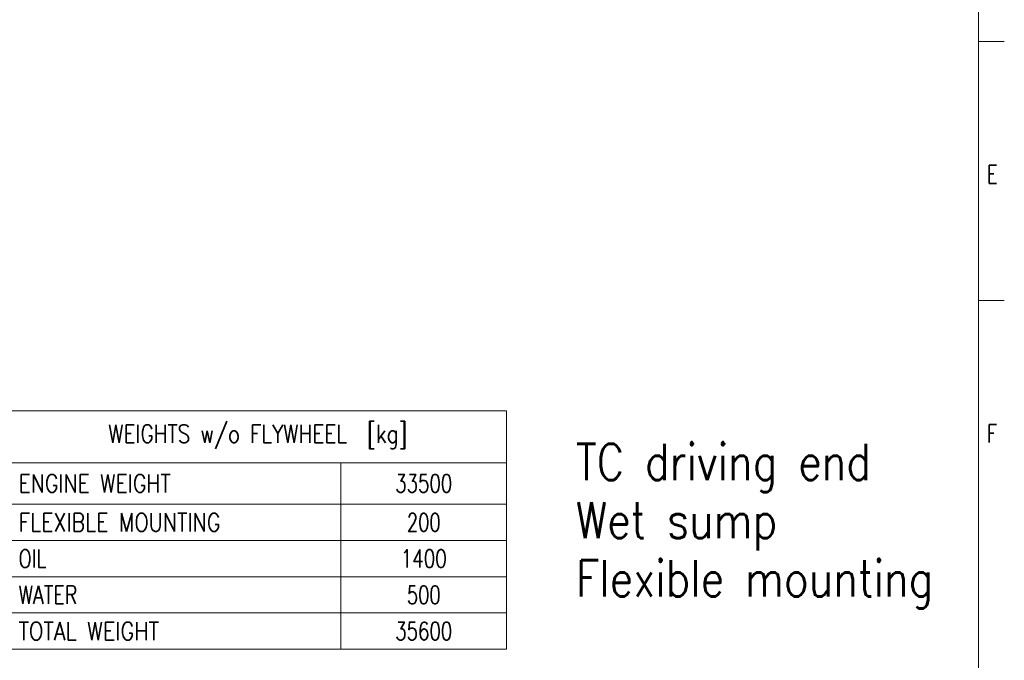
# Model space of a CAD drawing. Header units: inches. Extents: x 0 to 17820, y -10 to 12600.
# Tile 90 of 125: x 12120 to 17820, y 2717 to 6426. Entities that reach past the tile are written whole.
import ezdxf

# ---------------------------------------------------------------- set-up
doc = ezdxf.new("R2010")
doc.units = ezdxf.units.IN
doc.layers.add('210', color=7, linetype='Continuous', true_color=0xffffff)
doc.layers.add('254', color=7, linetype='Continuous', true_color=0xffffff)
doc.styles.add('latin_extended', font='simplex.shx')

# ---------------------------------------------------------------- blocks, each defined once
blk = doc.blocks.new('TabularNote1')
at = {"layer": '254', "color": 172, "linetype": 'Continuous', "lineweight": 18}
for p, q in [((0, 0), (64, 0)), ((0, 0), (0, -10)), ((64, 0), (96, 0)), ((96, 0), (96, -10)), ((0, -10), (64, -10)), ((0, -10), (0, -18)), ((64, -10), (96, -10)), ((64, -10), (64, -18)), ((96, -10), (96, -18)), ((0, -18), (64, -18)), ((0, -18), (0, -25)), ((64, -18), (96, -18)), ((64, -18), (64, -25)), ((96, -18), (96, -25)), ((0, -25), (64, -25)), ((0, -25), (0, -32)), ((64, -25), (96, -25)), ((64, -25), (64, -32)), ((96, -25), (96, -32)), ((0, -32), (64, -32)), ((64, -32), (96, -32)), ((64, -32), (64, -39)), ((96, -32), (96, -39)), ((0, -39), (64, -39)), ((64, -39), (96, -39)), ((64, -39), (64, -46)), ((96, -39), (96, -46)), ((0, -46), (64, -46)), ((64, -46), (96, -46))]:
    blk.add_line(p, q, dxfattribs=at)
at = {"layer": '254', "color": 172, "linetype": 'Continuous', "lineweight": 25}
for p, q in [((0, -32), (0, -39)), ((0, -39), (0, -46))]:
    blk.add_line(p, q, dxfattribs=at)
at = {"layer": '254', "color": 2, "linetype": 'Continuous', "lineweight": 13, "char_height": 3.5, "line_spacing_factor": 0.963855, "style": 'latin_extended'}
for s, insert, attachment_point in [('\\W0.8098;WEIGHTS w/o FLYWHEEL  [kg]', (48, -5), 5), ('\\W0.8258;ENGINE WEIGHT', (1.8175, -14), 4), ('\\W0.7330;33500', (80, -14), 5), ('\\W0.8324;FLEXIBLE MOUNTING', (1.8175, -21.5), 4), ('\\W0.7231;200', (80, -21.5), 5), ('\\W0.7656;OIL', (1.8175, -28.5), 4), ('\\W0.7406;1400', (80, -28.5), 5), ('\\W0.7713;WATER', (1.8175, -35.5), 4), ('\\W0.7231;500', (80, -35.5), 5), ('\\W0.8408;TOTAL WEIGHT', (1.8175, -42.5), 4), ('\\W0.7330;35600', (80, -42.5), 5)]:
    blk.add_mtext(s, dxfattribs=dict(at, insert=insert, attachment_point=attachment_point))

msp = doc.modelspace()

# ---------------------------------------------------------------- linework, layer by layer
at = {"layer": '210', "color": 7, "linetype": 'Continuous', "lineweight": 18}
for p, q in [((17670, 150), (17670, 12450)), ((17820, 6300), (17670, 6300)), ((17820, 4800), (17670, 4800))]:
    msp.add_line(p, q, dxfattribs=at)

# ---------------------------------------------------------------- block references
at = {"layer": '254', "color": 172, "linetype": 'Continuous', "lineweight": 18, "xscale": 30, "yscale": 30, "zscale": 30}
msp.add_blockref('TabularNote1', (12059.028, 4160.787), dxfattribs=at)

# ---------------------------------------------------------------- texts
at = {"layer": '210', "color": 211, "linetype": 'Continuous', "lineweight": 18, "char_height": 105, "attachment_point": 7, "line_spacing_factor": 0.963855, "style": 'latin_extended'}
for s, insert in [('\\W0.7067;E', (17720.332, 5477.733)), ('\\W0.7067;F', (17720.332, 3977.733))]:
    msp.add_mtext(s, dxfattribs=dict(at, insert=insert))
at = {"layer": '254', "color": 2, "linetype": 'Continuous', "lineweight": 13, "insert": (15340.444, 3015.824), "char_height": 210, "attachment_point": 7, "line_spacing_factor": 0.963855, "style": 'latin_extended'}
msp.add_mtext('\\W0.8361;TC driving end\\PWet sump\\PFlexible mounting', dxfattribs=at)

doc.saveas('drawing.dxf')
